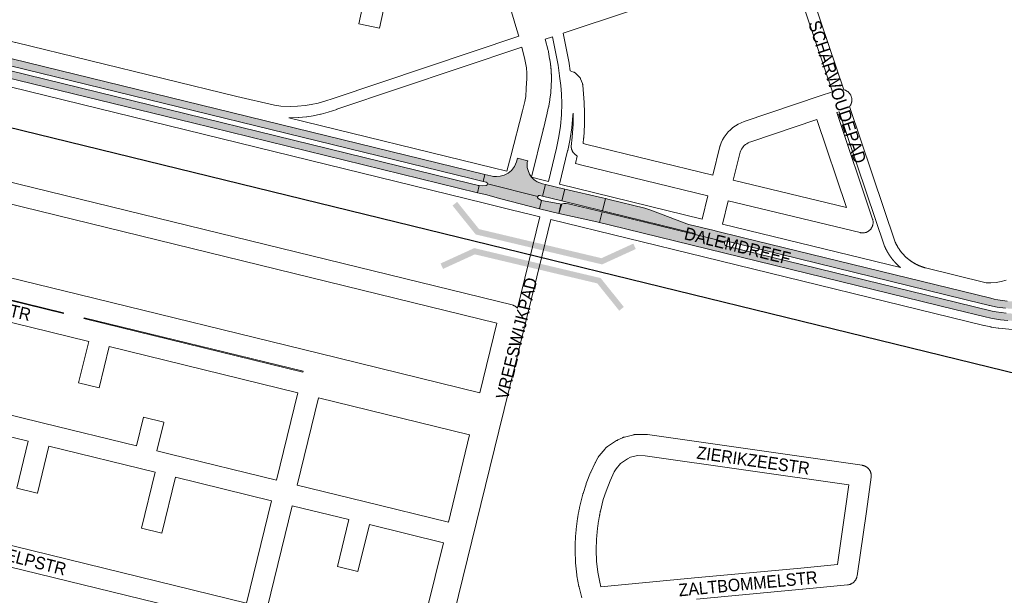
# Paper-space layout 'Layout1' of a CAD drawing. Header units: metres. Extents: x 123097 to 144122, y 392739 to 407589.
# Tile 28 of 256: x 126637 to 127243, y 398353 to 398707. Entities that reach past the tile are written whole.
import ezdxf
from ezdxf.enums import TextEntityAlignment as Align

# ---------------------------------------------------------------- set-up
doc = ezdxf.new("R2010")
doc.units = ezdxf.units.M
doc.header["$MEASUREMENT"] = 0
for name, color, linetype, lineweight in [('gs-anno-wegen algemeen tekst', 7, 'Continuous', 0), ('gs-knt-aanvullende hoofdweg', 7, 'Continuous', 0), ('gs-knt-fietspaden', 7, 'Continuous', 0), ('gs-knt-spoorlijn', 7, 'Continuous', 30), ('gs-knt-wegen algemeen', 7, 'Continuous', 0), ('gs-symb-viaduct', 7, 'Continuous', 0), ('gs-vlk-plantopografie wegen algemeen', 7, 'Continuous', 0), ('ir-ARC-asfalt-hoofdwegen-te inspecteren', 5, 'Continuous', 0)]:
    doc.layers.add(name, color=color, linetype=linetype, lineweight=lineweight)
doc.styles.add('Style-Arial', font='arial.ttf')

# ---------------------------------------------------------------- blocks, each defined once
blk = doc.blocks.new('gg0-viaduct_6')
at = {"layer": 'gs-symb-viaduct', "linetype": 'Continuous'}
blk.add_hatch(color=7, dxfattribs=at).paths.add_polyline_path([(-55.76, -16.89), (-58, -14), (-40, 0), (40, 0), (58, -14), (55.76, -16.89), (38.75, -3.66), (-38.75, -3.66)])

psp = doc.layouts.get("Layout1")

# ---------------------------------------------------------------- hatches: boundary and pattern name
at = {"layer": 'ir-ARC-asfalt-hoofdwegen-te inspecteren', "linetype": 'Continuous', "lineweight": 13}
for points in [[(126620.952, 398681.11), (126914.975, 398609.236), (126922.217, 398607.465), (126923.287, 398611.847), (126622.017, 398685.46)], [(126644.676, 398667.557), (126743.275, 398643.503), (126918.8, 398600.573), (126919.871, 398604.952), (126919.279, 398605.062), (126918.697, 398605.199), (126914.285, 398606.278), (126619.505, 398678.461), (126618.42, 398674.029)], [(126958.907, 398598.394), (126960.693, 398605.642), (126958.755, 398606.12), (126957.126, 398606.597), (126955.591, 398607.321), (126953.714, 398608.578), (126952.077, 398610.135), (126950.822, 398612.068), (126949.925, 398614.19), (126949.495, 398615.988), (126949.374, 398617.832), (126949.448, 398619.077), (126949.75, 398620.259), (126943.507, 398621.919), (126942.826, 398619.532), (126941.605, 398616.657), (126939.727, 398614.161), (126937.626, 398612.493), (126935.209, 398611.329), (126932.864, 398610.706), (126930.449, 398610.474), (126928.751, 398610.566), (126927.087, 398610.918), (126923.287, 398611.847), (126922.217, 398607.465), (126924.242, 398606.97), (126924.843, 398606.618), (126925.065, 398605.958), (126955.884, 398598.299), (126956.359, 398598.782), (126957.033, 398598.847)], [(126956.983, 398590.584), (126958.279, 398595.845), (126957.228, 398596.419), (126956.223, 398597.072), (126955.83, 398597.624), (126955.884, 398598.299), (126925.065, 398605.958), (126924.798, 398605.314), (126924.174, 398605.005), (126922.025, 398604.793), (126919.871, 398604.952), (126918.8, 398600.573), (126923.662, 398599.384), (126933.152, 398596.878)], [(126972.51, 398602.742), (126970.739, 398595.531), (126995.825, 398589.462), (126997.637, 398596.902), (126995.843, 398597.34)], [(126970.24, 398593.499), (126968.81, 398587.676), (126992.215, 398582.608), (126994.046, 398582.162), (126995.65, 398588.746), (126974.805, 398593.813), (126973.425, 398594.001), (126972.039, 398593.87), (126971.146, 398593.654)], [(127051.311, 398575.162), (127071.06, 398570.258), (127071.135, 398570.493), (127071.363, 398570.799), (127071.737, 398570.876), (127229.93, 398532.149), (127231.923, 398531.661), (127233.913, 398531.174), (127234.084, 398531.132), (127238.981, 398530.165), (127243.918, 398529.431), (127246.905, 398529.127), (127249.904, 398528.971), (127252.429, 398528.949), (127254.953, 398529.026), (127257.69, 398529.178), (127260.422, 398529.406), (127262.641, 398529.665), (127264.851, 398529.995), (127266.824, 398530.353), (127271.063, 398531.271), (127273.323, 398531.846), (127275.67, 398532.568), (127277.992, 398533.365), (127280.07, 398534.137), (127283.965, 398535.753), (127285.78, 398536.596), (127287.566, 398537.495), (127289.321, 398538.452), (127291.441, 398539.698), (127293.522, 398541.008), (127295.439, 398542.309), (127297.316, 398543.667), (127298.897, 398544.879), (127300.379, 398546.084), (127302.759, 398548.043), (127304.594, 398549.686), (127301.61, 398553.042), (127300.186, 398551.767), (127299.654, 398551.302), (127296.037, 398548.376), (127292.285, 398545.626), (127289.69, 398543.888), (127286.998, 398542.305), (127283.772, 398540.645), (127280.467, 398539.148), (127277.094, 398537.811), (127273.658, 398536.648), (127270.275, 398535.707), (127266.847, 398534.943), (127263.169, 398534.306), (127259.466, 398533.84), (127255.873, 398533.552), (127252.27, 398533.448), (127248.628, 398533.561), (127244.996, 398533.841), (127242.119, 398534.188), (127239.257, 398534.644), (127237.084, 398535.057), (127234.925, 398535.541), (127081.79, 398573.059), (127065.129, 398577.119), (127064.595, 398577.256), (127048.991, 398581.084), (127047.716, 398581.439), (127025.529, 398589.743), (127021.928, 398590.975), (127000, 398596.325), (126997.637, 398596.902), (126995.825, 398589.462), (127000, 398588.452), (127051.885, 398575.68), (127051.85, 398575.538), (127051.657, 398575.24)], [(127252.387, 398521.524), (127249.887, 398521.574), (127245.371, 398521.803), (127240.879, 398522.255), (127238.412, 398522.615), (127234.987, 398523.263), (127231.59, 398524.046), (127212.875, 398528.598), (127000, 398580.711), (126994.046, 398582.162), (126995.65, 398588.746), (127000, 398587.688), (127030.262, 398580.286), (127051.311, 398575.162), (127071.06, 398570.258), (127070.985, 398570.022), (127070.99, 398569.104), (127071.396, 398568.28), (127072.122, 398567.718), (127214.128, 398532.929), (127235.742, 398527.692), (127238.202, 398527.216), (127241.299, 398526.745), (127244.412, 398526.402), (127248.344, 398526.135), (127252.283, 398526.023), (127256.08, 398526.063), (127259.87, 398526.306), (127264.315, 398526.894), (127268.728, 398527.69), (127272.411, 398528.504), (127276.049, 398529.501), (127279.694, 398530.718), (127283.275, 398532.112), (127286.838, 398533.686), (127290.328, 398535.417), (127294.019, 398537.413), (127297.598, 398539.602), (127300.213, 398541.416), (127302.701, 398543.401), (127305.1, 398545.418), (127306.897, 398547.025), (127309.83, 398543.621), (127309.468, 398543.29), (127308.688, 398542.606), (127308.063, 398542.066), (127304.157, 398538.861), (127300.091, 398535.861), (127297.994, 398534.488), (127296.271, 398533.477), (127294.519, 398532.518), (127290.954, 398530.659), (127287.358, 398528.952), (127283.671, 398527.408), (127281.801, 398526.677), (127279.912, 398525.997), (127277.738, 398525.306), (127275.544, 398524.682), (127272.905, 398524.011), (127270.251, 398523.401), (127268.294, 398523.002), (127263.89, 398522.277), (127261.445, 398521.956), (127259.414, 398521.753), (127257.377, 398521.618), (127254.883, 398521.537)]]:
    psp.add_hatch(color=5, dxfattribs=at).paths.add_polyline_path(points, flags=0)

# ---------------------------------------------------------------- linework, layer by layer
at = {"layer": 'gs-knt-aanvullende hoofdweg', "color": 7, "linetype": 'Continuous', "flags": 128}
for points in [[(126944.254, 398696.989), (126943.114, 398700.813), (126900.792, 398843.363)], [(126602.156, 398702.183), (126618.753, 398696.677), (126634.332, 398693.136), (126634.387, 398693.123), (126770.512, 398659.852), (126793.76, 398654.364), (126797.709, 398653.895), (126797.713, 398653.895), (126797.716, 398653.894)], [(126960.447, 398695.009), (126962.356, 398688.076), (126962.452, 398687.685), (126962.528, 398687.288), (126963.217, 398683.047), (126963.253, 398682.857), (126963.267, 398682.783), (126963.298, 398682.619), (126963.316, 398682.518), (126963.342, 398682.38), (126963.385, 398682.142), (126963.503, 398681.497), (126963.586, 398681.009), (126963.694, 398680.226), (126963.727, 398679.985), (126963.76, 398679.746), (126963.793, 398679.505), (126963.802, 398679.432), (126963.816, 398679.332), (126963.816, 398679.324), (126963.823, 398679.265), (126963.84, 398679.143), (126963.855, 398679.024), (126963.874, 398678.867), (126963.884, 398678.784), (126963.907, 398678.592), (126963.913, 398678.542), (126963.939, 398678.316), (126963.941, 398678.302), (126963.968, 398678.06), (126963.97, 398678.04), (126963.993, 398677.82), (126963.999, 398677.764), (126964.018, 398677.578), (126964.027, 398677.487), (126964.042, 398677.337), (126964.054, 398677.211), (126964.065, 398677.095), (126964.08, 398676.935), (126964.087, 398676.854), (126964.104, 398676.658), (126964.108, 398676.612), (126964.127, 398676.381), (126964.128, 398676.371), (126964.147, 398676.128), (126964.149, 398676.104), (126964.165, 398675.887), (126964.17, 398675.827), (126964.183, 398675.644), (126964.189, 398675.55), (126964.199, 398675.403), (126964.207, 398675.273), (126964.214, 398675.16), (126964.224, 398674.996), (126964.229, 398674.919), (126964.24, 398674.719), (126964.242, 398674.676), (126964.254, 398674.442), (126964.255, 398674.435), (126964.266, 398674.192), (126964.268, 398674.164), (126964.277, 398673.95), (126964.279, 398673.887), (126964.286, 398673.707), (126964.29, 398673.609), (126964.295, 398673.465), (126964.3, 398673.332), (126964.303, 398673.222), (126964.308, 398673.054), (126964.31, 398672.98), (126964.315, 398672.777), (126964.316, 398672.737), (126964.32, 398672.499), (126964.321, 398672.496), (126964.324, 398672.252), (126964.325, 398672.221), (126964.327, 398672.011), (126964.328, 398671.944), (126964.329, 398671.767), (126964.33, 398671.666), (126964.33, 398671.525), (126964.331, 398671.388), (126964.331, 398671.282), (126964.33, 398671.111), (126964.33, 398671.04), (126964.328, 398670.833), (126964.328, 398670.797), (126964.326, 398670.61), (126964.324, 398670.555), (126964.323, 398670.467), (126964.321, 398670.422), (126964.318, 398670.321), (126964.317, 398670.295), (126963.973, 398662.558), (126963.954, 398662.268), (126963.924, 398661.98), (126963.456, 398658.151), (126963.452, 398658.122), (126963.45, 398658.107), (126963.441, 398658.031), (126963.396, 398657.74), (126962.726, 398653.911), (126962.682, 398653.683), (126962.649, 398653.532), (126962.632, 398653.456), (126961.783, 398649.743), (126961.758, 398649.638), (126961.756, 398649.632), (126961.734, 398649.538), (126959.375, 398639.853), (126959.367, 398639.824), (126959.331, 398639.68), (126959.33, 398639.676), (126959.224, 398639.277), (126959.223, 398639.274), (126959.222, 398639.271)], [(126936.93, 398613.758), (126939.362, 398622.986), (126939.37, 398623.015), (126946.61, 398651.045), (126947.97, 398656.728), (126948.524, 398659.892), (126948.79, 398664.71), (126948.805, 398664.915), (126949.296, 398670.843), (126949.189, 398674.101), (126948.903, 398677.493), (126948.563, 398679.587), (126947.962, 398682.517), (126946.077, 398690.196)], [(126957.165, 398585.736), (126952.231, 398586.943), (126939.452, 398590.068), (126923.04, 398594.09), (126609.054, 398671.041), (126608.742, 398671.125), (126608.433, 398671.222), (126595.196, 398675.705), (126586.54, 398678.636), (126586.349, 398678.701), (126586.101, 398678.789), (126577.905, 398681.888), (126570.86, 398684.552), (126570.604, 398684.655), (126570.352, 398684.766), (126567.884, 398685.913)], [(126802.622, 398646.719), (126928.377, 398615.858), (126936.93, 398613.758)], [(126959.222, 398639.271), (126952.074, 398610.048)], [(126952.074, 398610.048), (126957.554, 398608.708), (126962.493, 398607.5)], [(126969.312, 398605.832), (127057.093, 398584.363)], [(127248.212, 398516.379), (127239.984, 398517.103), (127239.703, 398517.133), (127239.424, 398517.173), (127235.255, 398517.858), (127235.069, 398517.891), (127234.884, 398517.929), (127230.843, 398518.804), (127230.648, 398518.849), (127058.096, 398561.051), (126963.988, 398584.067)], [(127069.74, 398581.27), (127179.424, 398554.444)]]:
    psp.add_lwpolyline(points, dxfattribs=at)
at = {"layer": 'gs-knt-fietspaden', "color": 7, "linetype": 'Continuous', "flags": 128}
for points in [[(127137.479, 398662.702), (127109.754, 398745.042)], [(127116.394, 398747.317), (127144.459, 398663.968)], [(127096.7, 398740.465), (126971.618, 398698.736), (126975.324, 398680.397), (126975.347, 398680.268), (126975.366, 398680.139), (126975.945, 398675.516), (126978.032, 398674.83), (126978.182, 398674.777), (126978.199, 398674.771), (126978.33, 398674.716), (126978.363, 398674.702), (126978.475, 398674.649), (126978.523, 398674.626), (126978.617, 398674.576), (126978.679, 398674.542), (126978.755, 398674.496), (126978.831, 398674.45), (126978.89, 398674.41), (126978.978, 398674.35), (126979.021, 398674.318), (126979.12, 398674.243), (126979.147, 398674.22), (126979.256, 398674.129), (126979.269, 398674.117), (126979.386, 398674.008), (126981.48, 398671.965), (126981.597, 398671.846), (126981.708, 398671.721), (126981.813, 398671.59), (126981.912, 398671.456), (126982.004, 398671.316), (126982.089, 398671.172), (126982.168, 398671.024), (126982.239, 398670.873), (126982.303, 398670.719), (126983.448, 398667.756), (126983.505, 398667.598), (126983.554, 398667.436), (126983.596, 398667.272), (126983.63, 398667.107), (126983.655, 398666.939), (126983.673, 398666.772), (126984.529, 398656.091), (126984.537, 398655.95), (126984.777, 398649.877), (126984.78, 398649.713), (126984.727, 398642.616), (126984.724, 398642.519), (126984.72, 398642.423), (126984.211, 398634.289), (126984.197, 398634.126), (126983.831, 398630.784)], [(126797.716, 398653.894), (126803.616, 398653.712), (126807.967, 398653.872), (126812.685, 398654.271), (126816.34, 398654.871), (126820.632, 398655.693), (126824.839, 398656.945), (126829.966, 398658.568), (126944.254, 398696.989)], [(126946.077, 398690.196), (126832.173, 398651.904), (126832.115, 398651.885), (126826.928, 398650.243), (126826.87, 398650.225), (126822.466, 398648.915), (126822.353, 398648.884), (126822.296, 398648.869), (126822.28, 398648.865), (126822.24, 398648.856), (126822.125, 398648.832), (126817.615, 398647.968), (126817.524, 398647.951), (126813.687, 398647.321), (126813.551, 398647.302), (126813.414, 398647.288), (126808.476, 398646.87), (126808.309, 398646.859), (126803.755, 398646.692), (126803.636, 398646.69), (126803.518, 398646.692), (126802.622, 398646.719)], [(127147.96, 398653.583), (127176.143, 398570.039), (127176.225, 398569.859), (127176.307, 398569.68), (127176.391, 398569.501), (127176.476, 398569.325), (127176.562, 398569.147), (127176.65, 398568.97), (127176.739, 398568.794), (127176.829, 398568.62), (127176.92, 398568.444), (127177.013, 398568.27), (127177.107, 398568.096), (127177.201, 398567.925), (127177.297, 398567.752), (127177.395, 398567.58), (127177.493, 398567.409), (127177.592, 398567.24), (127177.693, 398567.071), (127177.796, 398566.902), (127177.899, 398566.733), (127178.003, 398566.567), (127178.109, 398566.4), (127178.216, 398566.234), (127178.324, 398566.069), (127178.432, 398565.906), (127178.542, 398565.742), (127178.654, 398565.579), (127178.767, 398565.417), (127178.879, 398565.257), (127178.994, 398565.096), (127179.11, 398564.936), (127179.228, 398564.777), (127179.345, 398564.621), (127179.464, 398564.463), (127179.585, 398564.306), (127179.706, 398564.151), (127179.828, 398563.997), (127179.951, 398563.843), (127180.076, 398563.69), (127180.202, 398563.538), (127180.328, 398563.388), (127180.456, 398563.238), (127180.585, 398563.088), (127180.715, 398562.939), (127180.845, 398562.793), (127180.977, 398562.646), (127181.11, 398562.5), (127181.245, 398562.355), (127181.378, 398562.212), (127181.515, 398562.069), (127181.652, 398561.927), (127181.79, 398561.786), (127181.928, 398561.647), (127182.068, 398561.508), (127182.209, 398561.369), (127182.351, 398561.232), (127182.493, 398561.097), (127182.637, 398560.962), (127182.782, 398560.827), (127182.928, 398560.694), (127183.073, 398560.563), (127183.221, 398560.432), (127183.369, 398560.302), (127183.519, 398560.173), (127183.668, 398560.046), (127183.819, 398559.919), (127183.971, 398559.793), (127184.124, 398559.668), (127184.277, 398559.545), (127184.432, 398559.423), (127184.587, 398559.301), (127184.744, 398559.18), (127184.9, 398559.062), (127185.058, 398558.944), (127185.217, 398558.826), (127185.377, 398558.71), (127185.536, 398558.596), (127185.697, 398558.482), (127185.859, 398558.369), (127186.022, 398558.258), (127186.184, 398558.148), (127186.349, 398558.039), (127186.514, 398557.931), (127186.68, 398557.824), (127186.846, 398557.719), (127187.013, 398557.614), (127187.181, 398557.51), (127187.35, 398557.408), (127187.518, 398557.308), (127187.689, 398557.208), (127187.86, 398557.109), (127188.032, 398557.011), (127188.202, 398556.916), (127188.376, 398556.821), (127188.549, 398556.727), (127188.724, 398556.634), (127188.897, 398556.543), (127189.073, 398556.453), (127189.249, 398556.364), (127189.426, 398556.276), (127189.602, 398556.19), (127189.78, 398556.105), (127189.959, 398556.02), (127190.138, 398555.937), (127190.316, 398555.857), (127190.497, 398555.776), (127190.678, 398555.697), (127190.86, 398555.619), (127191.04, 398555.543), (127191.223, 398555.468), (127191.406, 398555.394), (127191.59, 398555.321), (127191.772, 398555.251), (127191.957, 398555.18), (127192.142, 398555.111), (127192.327, 398555.044), (127192.512, 398554.978), (127192.698, 398554.913), (127192.885, 398554.849), (127193.073, 398554.787), (127193.259, 398554.727), (127193.447, 398554.667), (127193.636, 398554.608), (127193.825, 398554.551), (127194.013, 398554.496), (127194.203, 398554.441), (127194.393, 398554.388), (127194.584, 398554.336), (127194.773, 398554.286), (127232.181, 398545.143)], [(126980.187, 398623.106), (126978.505, 398624.535), (126978.382, 398624.644), (126978.264, 398624.76), (126978.151, 398624.881), (126978.044, 398625.007), (126977.944, 398625.138), (126977.85, 398625.273), (126977.762, 398625.413), (126977.19, 398626.373), (126977.117, 398626.502), (126977.105, 398626.524), (126977.05, 398626.634), (126977.028, 398626.679), (126976.988, 398626.769), (126976.958, 398626.837), (126976.931, 398626.906), (126976.897, 398626.998), (126976.881, 398627.045), (126976.843, 398627.162), (126976.836, 398627.186), (126976.797, 398627.329), (126976.665, 398627.864), (126976.632, 398628.014), (126976.627, 398628.036), (126976.605, 398628.166), (126976.598, 398628.21), (126976.585, 398628.319), (126976.578, 398628.384), (126976.572, 398628.472), (126976.566, 398628.56), (126976.565, 398628.626), (126976.563, 398628.736), (126976.564, 398628.78), (126976.569, 398628.911), (126976.571, 398628.934), (126976.584, 398629.087), (126977.21, 398634.809), (126977.708, 398642.765), (126977.759, 398649.562), (126977.514, 398648.153), (126977.508, 398648.056), (126977.502, 398647.958), (126976.853, 398640.762), (126976.842, 398640.668), (126976.831, 398640.574), (126975.875, 398633.974), (126975.858, 398633.877), (126975.841, 398633.78), (126974.373, 398626.531), (126974.342, 398626.394), (126969.312, 398605.832)], [(127179.424, 398554.444), (127179.356, 398554.5), (127179.261, 398554.58), (127179.166, 398554.659), (127179.073, 398554.738), (127178.978, 398554.819), (127178.884, 398554.9), (127178.79, 398554.981), (127178.696, 398555.063), (127178.603, 398555.144), (127178.51, 398555.227), (127178.417, 398555.309), (127178.326, 398555.391), (127178.234, 398555.474), (127178.142, 398555.557), (127178.051, 398555.641), (127177.959, 398555.725), (127177.868, 398555.81), (127177.777, 398555.895), (127177.687, 398555.98), (127177.599, 398556.064), (127177.509, 398556.15), (127177.419, 398556.236), (127177.33, 398556.322), (127177.241, 398556.409), (127177.152, 398556.496), (127177.064, 398556.583), (127176.976, 398556.671), (127176.89, 398556.757), (127176.803, 398556.845), (127176.715, 398556.934), (127176.629, 398557.023), (127176.542, 398557.112), (127176.456, 398557.202), (127176.37, 398557.292), (127176.285, 398557.382), (127176.201, 398557.47), (127176.116, 398557.561), (127176.032, 398557.652), (127175.947, 398557.743), (127175.863, 398557.835), (127175.78, 398557.927), (127175.696, 398558.019), (127175.614, 398558.112), (127175.533, 398558.202), (127175.45, 398558.296), (127175.368, 398558.389), (127175.287, 398558.483), (127175.205, 398558.577), (127175.124, 398558.671), (127175.044, 398558.765), (127174.963, 398558.86), (127174.885, 398558.953), (127174.805, 398559.049), (127174.726, 398559.144), (127174.647, 398559.24), (127174.568, 398559.336), (127174.49, 398559.433), (127174.412, 398559.53), (127174.334, 398559.627), (127174.259, 398559.722), (127174.182, 398559.819), (127174.105, 398559.917), (127174.029, 398560.015), (127173.953, 398560.114), (127173.877, 398560.212), (127173.802, 398560.311), (127173.727, 398560.41), (127173.654, 398560.508), (127173.58, 398560.607), (127173.506, 398560.707), (127173.433, 398560.808), (127173.36, 398560.908), (127173.287, 398561.009), (127173.214, 398561.11), (127173.142, 398561.211), (127173.072, 398561.31), (127173.001, 398561.412), (127172.93, 398561.514), (127172.859, 398561.616), (127172.789, 398561.719), (127172.719, 398561.822), (127172.65, 398561.925), (127172.58, 398562.028), (127172.513, 398562.129), (127172.445, 398562.233), (127172.376, 398562.337), (127172.309, 398562.441), (127172.241, 398562.545), (127172.174, 398562.65), (127172.108, 398562.755), (127172.042, 398562.86), (127171.977, 398562.963), (127171.911, 398563.069), (127171.846, 398563.175), (127171.782, 398563.281), (127171.717, 398563.387), (127171.653, 398563.493), (127171.59, 398563.6), (127171.526, 398563.707), (127171.465, 398563.812), (127171.402, 398563.919), (127171.34, 398564.027), (127171.278, 398564.135), (127171.217, 398564.243), (127171.156, 398564.351), (127171.095, 398564.46), (127171.035, 398564.568), (127170.976, 398564.675), (127170.917, 398564.784), (127170.858, 398564.893), (127170.799, 398565.003), (127170.741, 398565.113), (127170.683, 398565.222), (127170.625, 398565.333), (127170.568, 398565.443), (127170.513, 398565.551), (127170.456, 398565.662), (127170.4, 398565.773), (127170.345, 398565.884), (127170.289, 398565.995), (127170.235, 398566.107), (127170.18, 398566.219), (127170.126, 398566.33), (127170.074, 398566.44), (127170.02, 398566.552), (127169.968, 398566.665), (127169.915, 398566.778), (127169.863, 398566.89), (127169.811, 398567.003), (127169.76, 398567.117), (127169.709, 398567.23), (127169.66, 398567.341), (127169.599, 398567.489), (127169.544, 398567.639), (127141.637, 398650.364)], [(126943.387, 398529.553), (126957.165, 398585.736)], [(126963.988, 398584.067), (126958.616, 398562.101), (126958.615, 398562.097), (126958.614, 398562.094)], [(126958.614, 398562.094), (126932.031, 398453.77), (126885.03, 398262.249), (126884.265, 398254.597), (126884.253, 398254.5), (126884.24, 398254.404), (126883.525, 398249.831), (126883.451, 398249.359), (126883.43, 398249.245), (126883.419, 398249.188), (126883.407, 398249.132), (126883.38, 398249.019), (126881.948, 398243.509)], [(127232.181, 398545.143), (127232.572, 398545.046)], [(127232.572, 398545.046), (127232.574, 398545.046), (127232.578, 398545.046)], [(127232.572, 398545.046), (127232.574, 398545.046), (127232.578, 398545.046)], [(127232.578, 398545.046), (127235.068, 398545.121), (127238.206, 398545.367), (127241.311, 398545.879), (127244.429, 398546.674)], [(126920.247, 398477.379), (126930.761, 398520.333)], [(126900.898, 398397.7), (126913.932, 398451.552)], [(126882.351, 398322.021), (126897.815, 398385.051)]]:
    psp.add_lwpolyline(points, dxfattribs=at)
at = {"layer": 'gs-knt-spoorlijn', "color": 7, "linetype": 'Continuous', "flags": 128}
psp.add_lwpolyline([(123817.138, 399332.584), (126023.424, 398789.468), (133158.298, 397044.421)], dxfattribs=at)
at = {"layer": 'gs-knt-wegen algemeen', "color": 7, "linetype": 'Continuous', "flags": 128}
for points in [[(126866.245, 398747.492), (126865.347, 398734.711), (126865.325, 398734.465), (126865.294, 398734.219), (126865.253, 398733.976), (126865.203, 398733.734), (126863.619, 398726.716), (126862.361, 398721.144), (126860.997, 398713.342), (126860.944, 398713.073), (126858.475, 398701.791, -0.3542731), (126858.465, 398701.784), (126845.763, 398704.563, -0.3694486), (126845.756, 398704.573), (126848.195, 398715.721), (126849.382, 398722.508), (126804.71, 398727.67), (126804.644, 398727.68)], [(127057.093, 398584.363), (127060.589, 398598.671), (126983.169, 398617.544), (126979.083, 398618.54, -0.3682375), (126979.076, 398618.551), (126980.187, 398623.106)], [(126396.447, 398605.519), (126445.22, 398593.588), (126450.569, 398615.555, -0.3747722), (126450.581, 398615.562), (126463.212, 398612.487, -0.3682521), (126463.219, 398612.476), (126457.868, 398590.494), (126525.855, 398573.862), (126673.235, 398537.808), (126820.84, 398501.699), (126920.247, 398477.379)], [(126808.207, 398477.454), (126692.049, 398505.9), (126685.776, 398480.397, -0.3847592), (126685.765, 398480.39), (126673.14, 398483.495, -0.3681399), (126673.133, 398483.506), (126679.403, 398508.997), (126666.969, 398512.043), (126519.554, 398548.103), (126503.401, 398552.055), (126497.164, 398526.626, -0.374769), (126497.153, 398526.619), (126484.526, 398529.716, -0.3681703), (126484.519, 398529.727), (126490.754, 398555.148), (126396.021, 398578.317)], [(126572.29, 398478.088), (126651.572, 398458.694), (126708.741, 398444.707), (126713.039, 398462.274, -0.384773), (126713.05, 398462.281), (126725.679, 398459.191, -0.3681983), (126725.686, 398459.18), (126721.388, 398441.613), (126729.62, 398439.6), (126795.031, 398423.597)], [(126791.939, 398410.95), (126732.85, 398425.406), (126724.436, 398391.016, -0.3847734), (126724.425, 398391.009), (126711.796, 398394.098, -0.3681991), (126711.789, 398394.109), (126720.203, 398428.499), (126654.801, 398444.5), (126647.706, 398415.499, -0.3847731), (126647.695, 398415.493), (126635.066, 398418.582, -0.3681987)], [(126897.815, 398385.051), (126852.288, 398396.189), (126845.117, 398367.286, -0.3847366), (126845.106, 398367.279), (126832.487, 398370.41, -0.3680459), (126832.48, 398370.421), (126839.641, 398399.282), (126804.585, 398407.856)], [(126775.856, 398334.671), (126574.857, 398383.843, -0.3681994), (126574.85, 398383.854), (126577.939, 398396.483, -0.3847731), (126577.951, 398396.49), (126776.54, 398347.907)]]:
    psp.add_lwpolyline(points, format="xyb", dxfattribs=at)
for points in [[(126265.171, 398696.57), (126940.179, 398531.432), (126940.488, 398531.349), (126940.792, 398531.25), (126940.941, 398531.194), (126941.09, 398531.137), (126941.383, 398531.009), (126941.669, 398530.867), (126941.948, 398530.711), (126942.084, 398530.626), (126942.219, 398530.542), (126942.482, 398530.359), (126942.734, 398530.164), (126942.978, 398529.956), (126943.21, 398529.737), (126943.387, 398529.553)], [(126930.761, 398520.333), (126262.079, 398683.922)], [(126983.831, 398630.784), (126986.253, 398630.194), (127063.694, 398611.315), (127068.062, 398629.005), (127068.13, 398629.261), (127068.209, 398629.514), (127068.913, 398631.354), (127069.769, 398633.129), (127070.769, 398634.825), (127071.909, 398636.432), (127073.179, 398637.938), (127074.57, 398639.333), (127076.074, 398640.606), (127077.678, 398641.748), (127079.373, 398642.753), (127081.146, 398643.612), (127082.984, 398644.319), (127129.826, 398660.12), (127137.479, 398662.702)], [(127144.459, 398663.968), (127144.579, 398663.939), (127144.886, 398663.848), (127145.187, 398663.742), (127145.483, 398663.622), (127145.773, 398663.487), (127146.056, 398663.338), (127146.331, 398663.176), (127146.597, 398663), (127146.855, 398662.811), (127147.103, 398662.61), (127147.342, 398662.397), (127147.569, 398662.172), (127147.785, 398661.937), (127147.989, 398661.691), (127148.181, 398661.436), (127148.36, 398661.171), (127148.526, 398660.898), (127148.679, 398660.617), (127148.817, 398660.329), (127148.941, 398660.035), (127149.051, 398659.735), (127149.145, 398659.429), (127149.225, 398659.12), (127149.289, 398658.807), (127149.338, 398658.491), (127149.371, 398658.173), (127149.389, 398657.854), (127149.391, 398657.535), (127149.377, 398657.215), (127149.348, 398656.897), (127149.303, 398656.581), (127149.243, 398656.267), (127149.167, 398655.957), (127149.076, 398655.65), (127148.97, 398655.349), (127148.85, 398655.053), (127148.715, 398654.763), (127148.566, 398654.48), (127148.404, 398654.205), (127148.228, 398653.939), (127148.039, 398653.681), (127147.96, 398653.583)], [(127140.149, 398649.862), (127162.152, 398584.365), (127162.245, 398584.064), (127162.324, 398583.758), (127162.387, 398583.449), (127162.436, 398583.138), (127162.469, 398582.824), (127162.487, 398582.509), (127162.49, 398582.194), (127162.478, 398581.879), (127162.45, 398581.564), (127162.407, 398581.252), (127162.349, 398580.942), (127162.277, 398580.635), (127162.189, 398580.332), (127162.087, 398580.033), (127161.97, 398579.74), (127161.839, 398579.453), (127161.695, 398579.173), (127161.537, 398578.9), (127161.366, 398578.634), (127161.183, 398578.378), (127160.987, 398578.131), (127160.78, 398577.893), (127160.561, 398577.666), (127160.332, 398577.449), (127160.092, 398577.244), (127159.843, 398577.051), (127159.584, 398576.87), (127159.317, 398576.702), (127159.043, 398576.547), (127158.761, 398576.405), (127158.472, 398576.278), (127158.178, 398576.164), (127157.879, 398576.065), (127157.575, 398575.98), (127157.267, 398575.91), (127156.957, 398575.856), (127156.644, 398575.816), (127156.329, 398575.791), (127156.014, 398575.782), (127155.699, 398575.788), (127155.384, 398575.809), (127155.071, 398575.846), (127154.759, 398575.898), (127154.451, 398575.964), (127073.241, 398595.599), (127069.74, 398581.27)], [(127141.637, 398650.364), (127140.149, 398649.862)], [(127080.63, 398625.594), (127076.347, 398608.243), (127146.057, 398591.389), (127127.812, 398645.7), (127087.147, 398631.983), (127086.267, 398631.641), (127085.422, 398631.222), (127084.618, 398630.728), (127083.861, 398630.164), (127083.158, 398629.535), (127082.515, 398628.845), (127081.936, 398628.099), (127081.426, 398627.305), (127080.99, 398626.469), (127080.632, 398625.598), (127080.63, 398625.594)], [(126528.971, 398559.204), (126663.723, 398526.241), (126663.835, 398526.703), (126529.085, 398559.668), (126528.971, 398559.204)], [(126811.423, 398490.598), (126676.482, 398523.609), (126676.37, 398523.145), (126688.83, 398520.093), (126811.301, 398490.101)], [(126811.301, 398490.101), (126811.423, 398490.598)], [(126795.031, 398423.597), (126808.207, 398477.454)], [(126820.853, 398474.356), (126807.678, 398420.504)], [(126913.932, 398451.552), (126820.853, 398474.356)], [(126635.059, 398418.593), (126642.154, 398447.593), (126569.649, 398465.331)], [(126983.118, 398351.117), (126981.41, 398357.731), (126981.358, 398357.952), (126981.313, 398358.174), (126980.09, 398364.787), (126980.051, 398365.02), (126980.021, 398365.254), (126979.208, 398372.592), (126979.185, 398372.833), (126979.172, 398373.074), (126978.919, 398380.087), (126978.915, 398380.336), (126978.917, 398380.764), (126978.92, 398381.189), (126978.924, 398381.616), (126978.93, 398382.041), (126978.937, 398382.468), (126978.946, 398382.893), (126978.956, 398383.321), (126978.967, 398383.746), (126978.98, 398384.173), (126978.994, 398384.598), (126979.009, 398385.025), (126979.026, 398385.449), (126979.045, 398385.876), (126979.064, 398386.301), (126979.085, 398386.728), (126979.108, 398387.152), (126979.132, 398387.579), (126979.157, 398388.003), (126979.183, 398388.43), (126979.211, 398388.854), (126979.241, 398389.28), (126979.271, 398389.704), (126979.304, 398390.13), (126979.337, 398390.554), (126979.372, 398390.98), (126979.408, 398391.404), (126979.446, 398391.829), (126979.485, 398392.253), (126979.526, 398392.678), (126979.567, 398393.101), (126979.611, 398393.526), (126979.655, 398393.949), (126979.701, 398394.374), (126979.749, 398394.796), (126979.797, 398395.221), (126979.847, 398395.643), (126979.899, 398396.067), (126979.952, 398396.489), (126980.006, 398396.913), (126980.062, 398397.334), (126980.119, 398397.758), (126980.177, 398398.179), (126980.237, 398398.602), (126980.298, 398399.023), (126980.361, 398399.445), (126980.424, 398399.866), (126980.49, 398400.288), (126980.556, 398400.708), (126980.624, 398401.13), (126980.694, 398401.549), (126980.764, 398401.971), (126980.836, 398402.39), (126980.91, 398402.81), (126980.985, 398403.229), (126981.061, 398403.649), (126981.138, 398404.067), (126981.218, 398404.487), (126981.298, 398404.905), (126981.379, 398405.324), (126981.462, 398405.741), (126981.547, 398406.16), (126981.632, 398406.576), (126981.72, 398406.995), (126981.808, 398407.411), (126981.862, 398407.642), (126983.718, 398414.995), (126983.775, 398415.206), (126983.84, 398415.416), (126985.697, 398421.12), (126985.765, 398421.318), (126985.839, 398421.514), (126988.505, 398428.207), (126988.57, 398428.364), (126988.639, 398428.519), (126991.305, 398434.313), (126991.398, 398434.506), (126991.497, 398434.696), (126992.983, 398437.436), (126993.111, 398437.661), (126993.248, 398437.881), (126993.394, 398438.096), (126993.548, 398438.305), (126993.711, 398438.507), (126997.436, 398442.962), (126997.644, 398443.199), (126997.864, 398443.426), (126998.095, 398443.642), (126998.335, 398443.847), (126998.586, 398444.04), (126998.845, 398444.22), (127004.473, 398447.933), (127004.739, 398448.099), (127005.013, 398448.253), (127005.293, 398448.393), (127008.089, 398449.704), (127008.323, 398449.808), (127008.561, 398449.903), (127008.803, 398449.989), (127009.048, 398450.065), (127009.295, 398450.131), (127015.018, 398451.541), (127015.285, 398451.601), (127015.555, 398451.65), (127015.826, 398451.687), (127016.099, 398451.713), (127016.373, 398451.727), (127016.647, 398451.73), (127022.593, 398451.664), (127022.877, 398451.654), (127023.159, 398451.633), (127023.437, 398451.599), (127023.441, 398451.599), (127023.445, 398451.598)], [(127023.445, 398451.598), (127155.728, 398432.717), (127156.008, 398432.67), (127156.17, 398432.636), (127156.318, 398432.604), (127156.479, 398432.562), (127156.625, 398432.523), (127156.784, 398432.473), (127156.927, 398432.427), (127157.084, 398432.369), (127157.224, 398432.316), (127157.38, 398432.25), (127157.516, 398432.192), (127157.669, 398432.118), (127157.801, 398432.053), (127157.952, 398431.97), (127158.079, 398431.9), (127158.228, 398431.809), (127158.349, 398431.734), (127158.497, 398431.634), (127158.611, 398431.556), (127158.76, 398431.443), (127158.859, 398431.368), (127158.864, 398431.364), (127159.018, 398431.235), (127159.104, 398431.163), (127159.107, 398431.161), (127159.109, 398431.158), (127159.294, 398430.988), (127159.34, 398430.946), (127159.562, 398430.72), (127159.623, 398430.651), (127159.77, 398430.486), (127159.773, 398430.483), (127159.775, 398430.479), (127159.849, 398430.388), (127159.972, 398430.236), (127159.976, 398430.231), (127160.051, 398430.128), (127160.159, 398429.98), (127160.236, 398429.863), (127160.333, 398429.715), (127160.406, 398429.592), (127160.494, 398429.442), (127160.562, 398429.313), (127160.641, 398429.161), (127160.704, 398429.028), (127160.775, 398428.873), (127160.832, 398428.736), (127160.895, 398428.58), (127160.945, 398428.439), (127161, 398428.281), (127161.043, 398428.137), (127161.09, 398427.977), (127161.127, 398427.83), (127161.166, 398427.669), (127161.195, 398427.52), (127161.226, 398427.358), (127161.249, 398427.207), (127161.271, 398427.044), (127161.287, 398426.892), (127161.301, 398426.728), (127161.309, 398426.575), (127161.316, 398426.411), (127161.316, 398426.258), (127161.315, 398426.094), (127161.308, 398425.941), (127161.298, 398425.778), (127161.284, 398425.625), (127161.266, 398425.462), (127161.261, 398425.421)], [(127147.508, 398420.738), (127022.023, 398438.649), (127017.33, 398438.701), (127013.035, 398437.643), (127011.249, 398436.805), (127006.812, 398433.878), (127004.117, 398430.654), (127003.043, 398428.676), (127000.538, 398423.231), (126998.012, 398416.891), (126996.288, 398411.595), (126994.516, 398404.573), (126994.437, 398404.2), (126994.36, 398403.829), (126994.283, 398403.455), (126994.209, 398403.084), (126994.135, 398402.71), (126994.063, 398402.338), (126993.991, 398401.964), (126993.921, 398401.591), (126993.852, 398401.216), (126993.785, 398400.843), (126993.718, 398400.468), (126993.653, 398400.095), (126993.588, 398399.719), (126993.526, 398399.345), (126993.464, 398398.969), (126993.404, 398398.595), (126993.344, 398398.219), (126993.286, 398397.844), (126993.229, 398397.467), (126993.174, 398397.092), (126993.12, 398396.715), (126993.067, 398396.34), (126993.015, 398395.962), (126992.964, 398395.587), (126992.914, 398395.209), (126992.866, 398394.833), (126992.819, 398394.455), (126992.773, 398394.079), (126992.728, 398393.7), (126992.685, 398393.324), (126992.643, 398392.945), (126992.602, 398392.568), (126992.562, 398392.189), (126992.523, 398391.812), (126992.486, 398391.433), (126992.45, 398391.056), (126992.415, 398390.676), (126992.381, 398390.299), (126992.349, 398389.919), (126992.318, 398389.541), (126992.288, 398389.161), (126992.259, 398388.783), (126992.231, 398388.403), (126992.205, 398388.025), (126992.18, 398387.645), (126992.156, 398387.267), (126992.133, 398386.886), (126992.112, 398386.508), (126992.092, 398386.127), (126992.073, 398385.749), (126992.055, 398385.368), (126992.038, 398384.989), (126992.023, 398384.609), (126992.009, 398384.23), (126991.996, 398383.849), (126991.984, 398383.47), (126991.974, 398383.089), (126991.965, 398382.71), (126991.957, 398382.329), (126991.95, 398381.95), (126991.944, 398381.569), (126991.94, 398381.19), (126991.937, 398380.809), (126991.935, 398380.431), (126992.175, 398373.785), (126992.935, 398366.923), (126994.074, 398360.765), (126994.807, 398357.927)], [(127161.259, 398425.413), (127158.464, 398404.297), (127158.45, 398404.198), (127152.586, 398364.63), (127152.533, 398364.326), (127152.466, 398364.024), (127152.385, 398363.726), (127152.29, 398363.433), (127152.181, 398363.144), (127152.059, 398362.861), (127151.923, 398362.583), (127151.775, 398362.313), (127151.613, 398362.05), (127151.44, 398361.795), (127151.254, 398361.548), (127151.057, 398361.311), (127150.849, 398361.083), (127150.63, 398360.865), (127150.401, 398360.657), (127150.163, 398360.461), (127149.916, 398360.277), (127149.66, 398360.104), (127149.396, 398359.944), (127149.125, 398359.796), (127148.848, 398359.661), (127148.564, 398359.54), (127148.275, 398359.432), (127147.981, 398359.338), (127147.683, 398359.258), (127147.381, 398359.192), (127147.077, 398359.141), (127146.771, 398359.104), (127119.103, 398356.438), (127119.076, 398356.435), (127053.674, 398350.41)], [(127161.261, 398425.421), (127161.26, 398425.417), (127161.259, 398425.413)], [(127161.261, 398425.421), (127161.26, 398425.417), (127161.259, 398425.413)], [(126807.678, 398420.504), (126849.079, 398410.378), (126900.898, 398397.7)], [(126994.807, 398357.927), (127052.457, 398363.373), (127052.472, 398363.375), (127117.868, 398369.399), (127140.453, 398371.576), (127145.563, 398406.057), (127147.508, 398420.738)], [(126776.54, 398347.907), (126791.939, 398410.95)], [(126804.585, 398407.856), (126789.187, 398344.814)]]:
    psp.add_lwpolyline(points, dxfattribs=at)
at = {"layer": 'gs-vlk-plantopografie wegen algemeen', "color": 7, "linetype": 'Continuous', "flags": 128}
for points in [[(127096.7, 398740.465), (126971.618, 398698.736), (126975.324, 398680.397), (126975.347, 398680.268), (126975.366, 398680.139), (126975.945, 398675.516), (126978.032, 398674.83), (126978.182, 398674.777), (126978.199, 398674.771), (126978.33, 398674.716), (126978.363, 398674.702), (126978.475, 398674.649), (126978.523, 398674.626), (126978.617, 398674.576), (126978.679, 398674.542), (126978.755, 398674.496), (126978.831, 398674.45), (126978.89, 398674.41), (126978.978, 398674.35), (126979.021, 398674.318), (126979.12, 398674.243), (126979.147, 398674.22), (126979.256, 398674.129), (126979.269, 398674.117), (126979.386, 398674.008), (126981.48, 398671.965), (126981.597, 398671.846), (126981.708, 398671.721), (126981.813, 398671.59), (126981.912, 398671.456), (126982.004, 398671.316), (126982.089, 398671.172), (126982.168, 398671.024), (126982.239, 398670.873), (126982.303, 398670.719), (126983.448, 398667.756), (126983.505, 398667.598), (126983.554, 398667.436), (126983.596, 398667.272), (126983.63, 398667.107), (126983.655, 398666.939), (126983.673, 398666.772), (126984.529, 398656.091), (126984.537, 398655.95), (126984.777, 398649.877), (126984.78, 398649.713), (126984.727, 398642.616), (126984.724, 398642.519), (126984.72, 398642.423), (126984.211, 398634.289), (126984.197, 398634.126), (126983.831, 398630.784)], [(126602.156, 398702.183), (126618.753, 398696.677), (126634.332, 398693.136), (126634.387, 398693.123), (126770.512, 398659.852), (126793.76, 398654.364), (126797.709, 398653.895), (126797.713, 398653.895), (126797.716, 398653.894)], [(126797.716, 398653.894), (126803.616, 398653.712), (126807.967, 398653.872), (126812.685, 398654.271), (126816.34, 398654.871), (126820.632, 398655.693), (126824.839, 398656.945), (126829.966, 398658.568), (126944.254, 398696.989)], [(126962.493, 398607.5), (126967.507, 398627.994), (126968.941, 398635.077), (126969.87, 398641.487), (126970.501, 398648.491), (126970.74, 398655.484), (126970.509, 398661.241), (126970.045, 398666.57), (126969.26, 398672.408), (126969.256, 398672.439), (126968.417, 398679.135), (126964.909, 398696.498), (126960.447, 398695.009)], [(126962.493, 398607.5), (126967.507, 398627.994), (126968.941, 398635.077), (126969.87, 398641.487), (126970.501, 398648.491), (126970.74, 398655.484), (126970.509, 398661.241), (126970.045, 398666.57), (126969.26, 398672.408), (126969.256, 398672.439), (126968.417, 398679.135), (126964.909, 398696.498), (126960.447, 398695.009)], [(126946.077, 398690.196), (126832.173, 398651.904), (126832.115, 398651.885), (126826.928, 398650.243), (126826.87, 398650.225), (126822.466, 398648.915), (126822.353, 398648.884), (126822.296, 398648.869), (126822.28, 398648.865), (126822.24, 398648.856), (126822.125, 398648.832), (126817.615, 398647.968), (126817.524, 398647.951), (126813.687, 398647.321), (126813.551, 398647.302), (126813.414, 398647.288), (126808.476, 398646.87), (126808.309, 398646.859), (126803.755, 398646.692), (126803.636, 398646.69), (126803.518, 398646.692), (126802.622, 398646.719)], [(126980.187, 398623.106), (126978.505, 398624.535), (126978.382, 398624.644), (126978.264, 398624.76), (126978.151, 398624.881), (126978.044, 398625.007), (126977.944, 398625.138), (126977.85, 398625.273), (126977.762, 398625.413), (126977.19, 398626.373), (126977.117, 398626.502), (126977.105, 398626.524), (126977.05, 398626.634), (126977.028, 398626.679), (126976.988, 398626.769), (126976.958, 398626.837), (126976.931, 398626.906), (126976.897, 398626.998), (126976.881, 398627.045), (126976.843, 398627.162), (126976.836, 398627.186), (126976.797, 398627.329), (126976.665, 398627.864), (126976.632, 398628.014), (126976.627, 398628.036), (126976.605, 398628.166), (126976.598, 398628.21), (126976.585, 398628.319), (126976.578, 398628.384), (126976.572, 398628.472), (126976.566, 398628.56), (126976.565, 398628.626), (126976.563, 398628.736), (126976.564, 398628.78), (126976.569, 398628.911), (126976.571, 398628.934), (126976.584, 398629.087), (126977.21, 398634.809), (126977.708, 398642.765), (126977.759, 398649.562), (126977.514, 398648.153), (126977.508, 398648.056), (126977.502, 398647.958), (126976.853, 398640.762), (126976.842, 398640.668), (126976.831, 398640.574), (126975.875, 398633.974), (126975.858, 398633.877), (126975.841, 398633.78), (126974.373, 398626.531), (126974.342, 398626.394), (126969.312, 398605.832)], [(126943.387, 398529.553), (126957.165, 398585.736)], [(126963.988, 398584.067), (126958.616, 398562.101), (126958.615, 398562.097), (126958.614, 398562.094)], [(126958.614, 398562.094), (126932.031, 398453.77), (126885.03, 398262.249), (126884.265, 398254.597), (126884.253, 398254.5), (126884.24, 398254.404), (126883.525, 398249.831), (126883.451, 398249.359), (126883.43, 398249.245), (126883.419, 398249.188), (126883.407, 398249.132), (126883.38, 398249.019), (126881.948, 398243.509)]]:
    psp.add_lwpolyline(points, dxfattribs=at)
at = {"layer": 'ir-ARC-asfalt-hoofdwegen-te inspecteren', "color": 5, "linetype": 'Continuous', "lineweight": 13}
for points in [[(126620.952, 398681.11), (126914.975, 398609.236), (126922.217, 398607.465), (126923.287, 398611.847), (126622.017, 398685.46)], [(126644.676, 398667.557), (126743.275, 398643.503), (126918.8, 398600.573), (126919.871, 398604.952), (126919.279, 398605.062), (126918.697, 398605.199), (126914.285, 398606.278), (126619.505, 398678.461), (126618.42, 398674.029)], [(126958.907, 398598.394), (126960.693, 398605.642), (126958.755, 398606.12), (126957.126, 398606.597), (126955.591, 398607.321), (126953.714, 398608.578), (126952.077, 398610.135), (126950.822, 398612.068), (126949.925, 398614.19), (126949.495, 398615.988), (126949.374, 398617.832), (126949.448, 398619.077), (126949.75, 398620.259), (126943.507, 398621.919), (126942.826, 398619.532), (126941.605, 398616.657), (126939.727, 398614.161), (126937.626, 398612.493), (126935.209, 398611.329), (126932.864, 398610.706), (126930.449, 398610.474), (126928.751, 398610.566), (126927.087, 398610.918), (126923.287, 398611.847), (126922.217, 398607.465), (126924.242, 398606.97), (126924.843, 398606.618), (126925.065, 398605.958), (126955.884, 398598.299), (126956.359, 398598.782), (126957.033, 398598.847)], [(126956.983, 398590.584), (126958.279, 398595.845), (126957.228, 398596.419), (126956.223, 398597.072), (126955.83, 398597.624), (126955.884, 398598.299), (126925.065, 398605.958), (126924.798, 398605.314), (126924.174, 398605.005), (126922.025, 398604.793), (126919.871, 398604.952), (126918.8, 398600.573), (126923.662, 398599.384), (126933.152, 398596.878)], [(126960.693, 398605.642), (126972.51, 398602.742), (126970.739, 398595.531), (126958.907, 398598.394)], [(126972.51, 398602.742), (126970.739, 398595.531), (126995.825, 398589.462), (126997.637, 398596.902), (126995.843, 398597.34)], [(126958.279, 398595.845), (126970.693, 398593.577), (126968.81, 398587.676), (126956.983, 398590.584)], [(126970.24, 398593.499), (126968.81, 398587.676), (126992.215, 398582.608), (126994.046, 398582.162), (126995.65, 398588.746), (126974.805, 398593.813), (126973.425, 398594.001), (126972.039, 398593.87), (126971.146, 398593.654)]]:
    psp.add_lwpolyline(points, close=True, dxfattribs=at)
at = {"layer": 'ir-ARC-asfalt-hoofdwegen-te inspecteren', "color": 5, "linetype": 'Continuous', "lineweight": 13, "flags": 128}
for points in [[(127244.996, 398533.841), (127242.119, 398534.188), (127239.257, 398534.644), (127237.084, 398535.057), (127234.925, 398535.541), (127081.79, 398573.059), (127065.129, 398577.119), (127064.595, 398577.256), (127048.991, 398581.084), (127047.716, 398581.439), (127025.529, 398589.743), (127021.928, 398590.975), (127000, 398596.325), (126997.637, 398596.902), (126995.825, 398589.462), (127000, 398588.452), (127051.885, 398575.68), (127051.85, 398575.538), (127051.657, 398575.24), (127051.311, 398575.162), (127071.06, 398570.258), (127071.135, 398570.493), (127071.363, 398570.799), (127071.737, 398570.876), (127229.93, 398532.149), (127231.923, 398531.661), (127233.913, 398531.174), (127234.084, 398531.132), (127238.981, 398530.165), (127243.918, 398529.431)], [(127244.412, 398526.402), (127241.299, 398526.745), (127238.202, 398527.216), (127235.742, 398527.692), (127214.128, 398532.929), (127072.122, 398567.718), (127071.396, 398568.28), (127070.99, 398569.104), (127070.985, 398570.022), (127071.06, 398570.258), (127051.311, 398575.162), (127030.262, 398580.286), (127000, 398587.688), (126995.65, 398588.746), (126994.046, 398582.162), (127000, 398580.711), (127212.875, 398528.598), (127231.59, 398524.046), (127234.987, 398523.263), (127238.412, 398522.615), (127240.879, 398522.255), (127245.371, 398521.803)]]:
    psp.add_lwpolyline(points, dxfattribs=at)
at = {"layer": 'ir-ARC-asfalt-hoofdwegen-te inspecteren', "color": 5, "linetype": 'Continuous', "lineweight": 13}
psp.add_solid([(126960.693, 398605.642), (126972.51, 398602.742), (126958.907, 398598.394), (126970.739, 398595.531)], dxfattribs=at)
at = {"layer": 'ir-ARC-asfalt-hoofdwegen-te inspecteren', "color": 5, "linetype": 'Continuous', "lineweight": 13, "extrusion": (0, 0, -1)}
psp.add_solid([(-126958.279, 398595.845), (-126970.693, 398593.577), (-126956.983, 398590.584), (-126968.81, 398587.676)], dxfattribs=at)

# ---------------------------------------------------------------- block references
at = {"layer": 'gs-symb-viaduct', "color": 7, "linetype": 'Continuous'}
for p, rotation in [((126956.632, 398565.633), 166.6673666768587), ((126955.733, 398557.226), 346.6673666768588)]:
    psp.add_blockref('gg0-viaduct_6', p, dxfattribs=dict(at, rotation=rotation))

# ---------------------------------------------------------------- texts
at = {"layer": 'gs-anno-wegen algemeen tekst', "color": 7, "style": 'Style-Arial', "width": 0.909091}
for s, rotation, p in [('SCHARWOUDEPAD', 288.311339, (127140.462, 398662.629)), ('DALEMDREEF', 346.256796, (127078.981, 398567.791)), ('VALKENSWAARDSTR', 347.133197, (126594.278, 398536.518)), ('VREESWIJKPAD', 76.17562, (126942.909, 398510.873)), ('VELPSTR', 345.615783, (126643.685, 398374.055))]:
    psp.add_text(s, height=7.7, rotation=rotation, dxfattribs=at).set_placement(p, align=Align.MIDDLE_CENTER)
at = {"layer": 'gs-anno-wegen algemeen tekst', "color": 7, "linetype": 'Continuous', "style": 'Style-Arial', "width": 0.909091}
for s, rotation, p in [('ZIERIKZEESTR', 351.825548, (127088.664, 398435.713)), ('ZALTBOMMELSTR', 5.396773, (127085.413, 398359.871))]:
    psp.add_text(s, height=7.7, rotation=rotation, dxfattribs=at).set_placement(p, align=Align.MIDDLE_CENTER)

doc.saveas('drawing.dxf')
